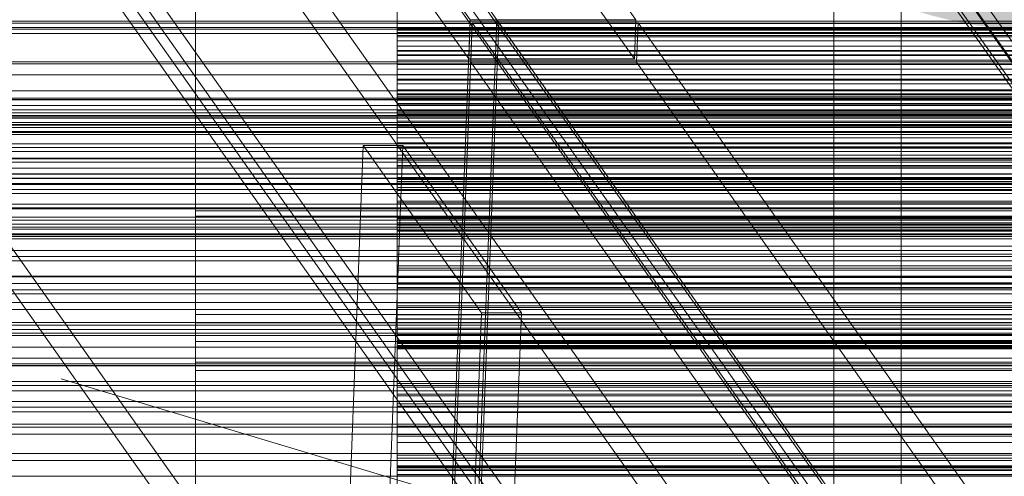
# Model space of a CAD drawing. Header units: millimetres. Extents: x -2233 to 61924, y -68080 to 6847.
# Tile 247 of 256: x 494 to 640, y -34169 to -34102. Entities that reach past the tile are written whole.
import ezdxf

# ---------------------------------------------------------------- set-up
doc = ezdxf.new("R2010")
doc.units = ezdxf.units.MM
for name, color, linetype, lineweight in [('COTAS_O', 1, 'Continuous', 0), ('COTAS_P', 1, 'Continuous', 0), ('frontal_briquetadora', 7, 'Continuous', 0), ('frontal_C03', 7, 'Continuous', 0), ('frontal_C10', 7, 'Continuous', 0), ('frontal_mezcladora', 7, 'Continuous', 0), ('frontal_secador', 7, 'Continuous', 0)]:
    doc.layers.add(name, color=color, linetype=linetype, lineweight=lineweight)
doc.dimstyles.new('R19_100', dxfattribs={"dimtxt": 250, "dimasz": 150, "dimexe": 150, "dimexo": 80, "dimgap": 100, "dimtad": 1, "dimtih": 1, "dimtoh": 1, "dimdsep": 46, "dimcen": 0.09, "dimadec": 0, "dimazin": 0, "dimtfac": 1, "dimtdec": 4, "dimtofl": 0, "dimtmove": 0, "dimatfit": 3, "dimfxl": 1, "dimtolj": 1, "dimtzin": 0, "dimarcsym": 0})

# ---------------------------------------------------------------- blocks, each defined once
blk = doc.blocks.new('DIM_R28_50')
at = {"layer": 'COTAS_P'}
for p, q in [((1705.78, -34504.95), (1551.9, -34475.9)), ((-194.22, -34704.95), (1705.78, -34504.95)), ((1705.78, -34504.95), (1561.32, -34565.4)), ((1800, -35400), (1705.78, -34504.95)), ((-194.22, -34704.95), (-49.75, -34644.49)), ((-100, -35600), (-194.22, -34704.95)), ((-194.22, -34704.95), (-40.33, -34734))]:
    blk.add_line(p, q, dxfattribs=at)
blk.add_text('1910.5 P', height=250, rotation=6.009, dxfattribs=at).set_placement((745.32, -34505.49))
blk = doc.blocks.new('DIM_R28_52')
at = {"layer": 'COTAS_O'}
for p, q in [((-1725, -33700), (-1575, -33655)), ((1725, -33700), (1575, -33655)), ((-1725, -34400), (-1725, -33700)), ((-1725, -33700), (1725, -33700)), ((-1725, -33700), (-1575, -33745)), ((1725, -33700), (1575, -33745)), ((1725, -34400), (1725, -33700))]:
    blk.add_line(p, q, dxfattribs=at)
blk.add_text('3450 O', height=250, dxfattribs=at).set_placement((0, -33600))
blk = doc.blocks.new('DIM_R28_53')
at = {"layer": 'COTAS_P'}
for p, q in [((-150, -32300), (550, -32300)), ((550, -32300), (505, -32450)), ((550, -34900), (550, -32300)), ((550, -32300), (595, -32450)), ((550, -34900), (505, -34750)), ((550, -34900), (595, -34750)), ((-150, -34900), (550, -34900))]:
    blk.add_line(p, q, dxfattribs=at)
blk.add_text('2600 P', height=250, rotation=90, dxfattribs=at).set_placement((450, -33600))
blk = doc.blocks.new('DIM_R28_56')
at = {"layer": 'COTAS_O'}
for p, q in [((-650, -34200), (-500, -34155)), ((650, -34200), (500, -34155)), ((-650, -34900), (-650, -34200)), ((-650, -34200), (650, -34200)), ((-650, -34200), (-500, -34245)), ((650, -34200), (500, -34245)), ((650, -34900), (650, -34200))]:
    blk.add_line(p, q, dxfattribs=at)
blk.add_text('1300 O', height=250, dxfattribs=at).set_placement((0, -34100))

msp = doc.modelspace()

# ---------------------------------------------------------------- linework, layer by layer
at = {"layer": 'frontal_briquetadora'}
for p, q in [((550, -34089.04), (550, -34102.804)), ((550, -34103.889), (550, -34090.793)), ((550, -34104.721), (550, -34092.577)), ((550, -34103.103), (550, -34094.189)), ((520, -34099.014), (520, -34104.133)), ((520, -34104.716), (520, -34099.407)), ((550, -34104.133), (550, -34099.014)), ((550, -34099.407), (550, -34104.716)), ((550, -34103.14), (550, -34099.843)), ((550, -34100.257), (550, -34102.135)), ((550, -34102.733), (550, -34100.831)), ((520, -34107.784), (520, -34101.561)), ((550, -34101.544), (550, -34103.477)), ((550, -34107.784), (550, -34101.561)), ((550, -34102.135), (550, -34104.091)), ((550, -34102.135), (750, -34102.135)), ((550, -34104.714), (550, -34102.733)), ((550, -34102.733), (750, -34102.733)), ((550, -34102.804), (550, -34115.613)), ((550, -34102.804), (750, -34102.804)), ((550, -34106.909), (550, -34103.103)), ((750, -34103.103), (550, -34103.103)), ((550, -34106.22), (550, -34103.14)), ((750, -34103.14), (550, -34103.14)), ((550, -34103.477), (550, -34105.486)), ((550, -34103.477), (750, -34103.477)), ((520, -34104.133), (520, -34111.255)), ((520, -34112.022), (520, -34104.716)), ((550, -34115.656), (550, -34103.889)), ((550, -34103.889), (750, -34103.889)), ((550, -34104.091), (550, -34106.125)), ((550, -34104.091), (750, -34104.091)), ((550, -34111.255), (550, -34104.133)), ((550, -34106.771), (550, -34104.714)), ((550, -34104.714), (750, -34104.714)), ((550, -34104.716), (550, -34112.022)), ((550, -34115.191), (550, -34104.721)), ((550, -34104.721), (750, -34104.721)), ((550, -34105.486), (550, -34107.573)), ((550, -34105.486), (750, -34105.486)), ((550, -34106.125), (550, -34108.235)), ((550, -34106.125), (750, -34106.125)), ((550, -34115.124), (550, -34106.22)), ((750, -34106.22), (550, -34106.22)), ((550, -34108.904), (550, -34106.771)), ((550, -34106.771), (750, -34106.771)), ((520, -34115.968), (520, -34107.784)), ((550, -34110.56), (550, -34106.909)), ((750, -34106.909), (550, -34106.909)), ((550, -34107.573), (550, -34109.735)), ((550, -34107.573), (750, -34107.573)), ((550, -34115.968), (550, -34107.784)), ((550, -34108.235), (550, -34110.42)), ((550, -34108.235), (750, -34108.235)), ((550, -34111.113), (550, -34108.904)), ((550, -34108.904), (750, -34108.904)), ((550, -34109.735), (550, -34111.971)), ((550, -34109.735), (750, -34109.735)), ((550, -34110.42), (550, -34112.679)), ((550, -34110.42), (750, -34110.42)), ((550, -34114.047), (550, -34110.56)), ((750, -34110.56), (550, -34110.56)), ((550, -34113.395), (550, -34111.113)), ((550, -34111.113), (750, -34111.113)), ((520, -34111.255), (520, -34120.296)), ((520, -34121.239), (520, -34112.022)), ((550, -34120.296), (550, -34111.255)), ((550, -34111.971), (550, -34114.281)), ((550, -34111.971), (750, -34111.971)), ((550, -34112.022), (550, -34121.239)), ((550, -34112.599), (550, -34112.576)), ((750, -34112.576), (550, -34112.576)), ((550, -34112.576), (550, -34112.716)), ((550, -34121.71), (550, -34112.599)), ((750, -34112.599), (550, -34112.599)), ((550, -34112.679), (550, -34115.012)), ((550, -34112.679), (750, -34112.679)), ((750, -34112.716), (550, -34112.716)), ((550, -34112.716), (550, -34113.027)), ((750, -34113.027), (550, -34113.027)), ((550, -34113.027), (550, -34113.519)), ((550, -34115.75), (550, -34113.395)), ((550, -34113.395), (750, -34113.395)), ((750, -34113.519), (550, -34113.519)), ((550, -34113.519), (550, -34114.21)), ((550, -34117.358), (550, -34114.047)), ((750, -34114.047), (550, -34114.047)), ((750, -34114.21), (550, -34114.21)), ((550, -34114.21), (550, -34115.124)), ((550, -34114.281), (550, -34116.664)), ((550, -34114.281), (750, -34114.281)), ((550, -34115.012), (550, -34117.417)), ((550, -34115.012), (750, -34115.012)), ((750, -34115.124), (550, -34115.124)), ((550, -34123.584), (550, -34115.191)), ((550, -34115.191), (750, -34115.191)), ((520, -34126.016), (520, -34115.968)), ((550, -34115.613), (550, -34126.974)), ((550, -34115.613), (750, -34115.613)), ((550, -34125.641), (550, -34115.656)), ((550, -34115.656), (750, -34115.656)), ((550, -34118.177), (550, -34115.75)), ((550, -34115.75), (750, -34115.75)), ((550, -34126.016), (550, -34115.968)), ((550, -34116.664), (550, -34119.118)), ((550, -34116.664), (750, -34116.664)), ((520, -34120.227), (520, -34117.813)), ((520, -34120.031), (520, -34117.866)), ((520, -34117.866), (520, -34118.139)), ((520, -34118.139), (520, -34120.796)), ((550, -34120.474), (550, -34117.358)), ((750, -34117.358), (550, -34117.358)), ((550, -34117.417), (550, -34119.893)), ((550, -34117.417), (750, -34117.417)), ((550, -34120.675), (550, -34118.177)), ((550, -34118.177), (750, -34118.177)), ((550, -34119.118), (550, -34126.503)), ((550, -34119.118), (750, -34119.118)), ((550, -34119.893), (550, -34122.44)), ((550, -34119.893), (750, -34119.893)), ((520, -34124.205), (520, -34120.031)), ((520, -34124.576), (520, -34120.227)), ((520, -34120.296), (520, -34131.152)), ((520, -34120.796), (520, -34125.31)), ((520, -34132.258), (520, -34121.239)), ((550, -34131.152), (550, -34120.296)), ((550, -34123.368), (550, -34120.474)), ((750, -34120.474), (550, -34120.474)), ((550, -34123.243), (550, -34120.675)), ((550, -34120.675), (750, -34120.675)), ((550, -34121.239), (550, -34132.258)), ((550, -34125.343), (550, -34121.71)), ((750, -34121.71), (550, -34121.71)), ((550, -34122.44), (550, -34125.055)), ((550, -34122.44), (750, -34122.44)), ((520, -34129.561), (520, -34124.205)), ((550, -34125.879), (550, -34123.243)), ((550, -34123.243), (750, -34123.243)), ((550, -34132.468), (550, -34123.368)), ((750, -34123.368), (550, -34123.368)), ((550, -34129.579), (550, -34123.584)), ((550, -34123.584), (750, -34123.584)), ((520, -34130), (520, -34124.576)), ((520, -34125.31), (520, -34130.788)), ((550, -34125.055), (550, -34133.026)), ((550, -34125.055), (750, -34125.055)), ((550, -34128.818), (550, -34125.343)), ((750, -34125.343), (550, -34125.343)), ((550, -34133.462), (550, -34125.641)), ((550, -34125.641), (750, -34125.641)), ((520, -34137.811), (520, -34126.016)), ((550, -34128.583), (550, -34125.879)), ((550, -34125.879), (750, -34125.879)), ((550, -34137.811), (550, -34126.016)), ((550, -34126.503), (550, -34131.376)), ((550, -34126.503), (750, -34126.503)), ((550, -34126.974), (550, -34136.452)), ((550, -34126.974), (750, -34126.974)), ((550, -34131.352), (550, -34128.583)), ((550, -34128.583), (750, -34128.583)), ((520, -34129.561), (750, -34129.561)), ((520, -34135.039), (520, -34129.561)), ((520, -34130), (750, -34130)), ((520, -34130), (520, -34135.424)), ((550, -34132.125), (550, -34128.818)), ((750, -34128.818), (550, -34128.818)), ((550, -34132.944), (550, -34129.579)), ((550, -34129.579), (750, -34129.579)), ((520, -34130.788), (750, -34130.788)), ((520, -34130.788), (520, -34136.144)), ((520, -34131.152), (520, -34143.694)), ((550, -34131.126), (550, -34131.018)), ((750, -34131.018), (550, -34131.018)), ((550, -34131.018), (550, -34131.084)), ((750, -34131.084), (550, -34131.084)), ((550, -34131.084), (550, -34131.335)), ((550, -34131.4), (550, -34131.126)), ((750, -34131.126), (550, -34131.126)), ((550, -34143.694), (550, -34131.152)), ((750, -34131.335), (550, -34131.335)), ((550, -34131.335), (550, -34131.787)), ((550, -34139.891), (550, -34131.352)), ((550, -34131.352), (750, -34131.352)), ((550, -34131.376), (550, -34133.551)), ((550, -34131.376), (750, -34131.376)), ((550, -34140.685), (550, -34131.4)), ((750, -34131.4), (550, -34131.4)), ((520, -34144.951), (520, -34132.258)), ((750, -34131.787), (550, -34131.787)), ((550, -34131.787), (550, -34132.468)), ((550, -34135.252), (550, -34132.125)), ((750, -34132.125), (550, -34132.125)), ((550, -34132.258), (550, -34144.951)), ((750, -34132.468), (550, -34132.468)), ((550, -34133.551), (550, -34132.944)), ((550, -34132.944), (750, -34132.944)), ((550, -34133.026), (550, -34138.548)), ((550, -34133.026), (750, -34133.026)), ((520, -34135.877), (520, -34133.712)), ((520, -34133.712), (520, -34133.985)), ((520, -34133.985), (520, -34136.641)), ((550, -34138.817), (550, -34133.462)), ((550, -34133.462), (750, -34133.462)), ((550, -34133.551), (750, -34133.551)), ((520, -34139.553), (520, -34135.039)), ((520, -34135.424), (520, -34139.773)), ((520, -34140.051), (520, -34135.877)), ((550, -34138.18), (550, -34135.252)), ((750, -34135.252), (550, -34135.252)), ((520, -34136.144), (520, -34140.318)), ((520, -34136.641), (520, -34141.156)), ((520, -34139.653), (520, -34137.24)), ((550, -34136.452), (550, -34143.68)), ((550, -34136.452), (750, -34136.452)), ((520, -34151.214), (520, -34137.811)), ((550, -34151.214), (550, -34137.811)), ((550, -34140.882), (550, -34138.18)), ((750, -34138.18), (550, -34138.18)), ((550, -34138.548), (550, -34141.41)), ((550, -34138.548), (750, -34138.548)), ((550, -34141.501), (550, -34138.817)), ((550, -34138.817), (750, -34138.817)), ((520, -34142.21), (520, -34139.553)), ((520, -34144.003), (520, -34139.653)), ((520, -34139.773), (520, -34142.187)), ((520, -34145.407), (520, -34140.051)), ((520, -34140.318), (520, -34142.483)), ((550, -34146.05), (550, -34139.891)), ((550, -34139.891), (750, -34139.891)), ((520, -34142.991), (520, -34140.827)), ((520, -34140.827), (520, -34141.1)), ((520, -34141.1), (520, -34143.756)), ((520, -34141.156), (520, -34146.634)), ((550, -34144.137), (550, -34140.685)), ((750, -34140.685), (550, -34140.685)), ((550, -34150.155), (550, -34140.882)), ((750, -34140.882), (550, -34140.882)), ((550, -34141.41), (550, -34141.501)), ((550, -34141.41), (750, -34141.41)), ((550, -34141.501), (750, -34141.501)), ((520, -34142.483), (520, -34142.21)), ((520, -34147.165), (520, -34142.991)), ((520, -34143.694), (520, -34157.775)), ((520, -34143.756), (520, -34148.271)), ((520, -34149.426), (520, -34144.003)), ((550, -34143.68), (550, -34148.383)), ((550, -34143.68), (750, -34143.68)), ((550, -34157.775), (550, -34143.694)), ((550, -34147.428), (550, -34144.137)), ((750, -34144.137), (550, -34144.137)), ((550, -34145.452), (550, -34144.381)), ((550, -34144.381), (550, -34146.095)), ((550, -34144.381), (750, -34144.381)), ((520, -34159.169), (520, -34144.951)), ((520, -34145.407), (750, -34145.407)), ((520, -34150.885), (520, -34145.407)), ((550, -34144.951), (550, -34159.169)), ((550, -34149.267), (550, -34145.452)), ((550, -34145.452), (750, -34145.452)), ((550, -34149.591), (550, -34146.05)), ((550, -34146.05), (750, -34146.05)), ((550, -34146.095), (550, -34150.529)), ((550, -34146.095), (750, -34146.095)), ((520, -34146.634), (750, -34146.634)), ((520, -34146.634), (520, -34151.99)), ((520, -34152.522), (520, -34147.165)), ((550, -34150.547), (550, -34147.428)), ((750, -34147.428), (550, -34147.428)), ((520, -34148.271), (520, -34153.748)), ((550, -34148.383), (550, -34150.379)), ((550, -34148.383), (750, -34148.383)), ((550, -34155.68), (550, -34149.267)), ((550, -34149.267), (750, -34149.267)), ((520, -34149.426), (750, -34149.426)), ((520, -34149.426), (520, -34154.85)), ((550, -34149.667), (550, -34149.488)), ((750, -34149.488), (550, -34149.488)), ((750, -34149.496), (550, -34149.496)), ((550, -34149.496), (550, -34149.71)), ((550, -34150.379), (550, -34149.591)), ((550, -34149.591), (750, -34149.591)), ((550, -34150.023), (550, -34149.667)), ((750, -34149.667), (550, -34149.667)), ((750, -34149.71), (550, -34149.71)), ((550, -34149.71), (550, -34150.155)), ((550, -34150.548), (550, -34150.023)), ((750, -34150.023), (550, -34150.023)), ((750, -34150.155), (550, -34150.155)), ((550, -34150.379), (750, -34150.379)), ((550, -34150.529), (550, -34157.512)), ((550, -34150.529), (750, -34150.529)), ((550, -34153.483), (550, -34150.547)), ((550, -34159.984), (550, -34150.548)), ((750, -34150.548), (550, -34150.548)), ((520, -34155.399), (520, -34150.885)), ((520, -34166.069), (520, -34151.214)), ((520, -34151.99), (520, -34156.164)), ((550, -34166.069), (550, -34151.214)), ((520, -34152.522), (750, -34152.522)), ((520, -34157.999), (520, -34152.522)), ((550, -34156.216), (550, -34153.483)), ((750, -34153.483), (550, -34153.483)), ((520, -34153.748), (750, -34153.748)), ((520, -34153.748), (520, -34159.105)), ((520, -34154.85), (520, -34159.199)), ((520, -34158.056), (520, -34155.399)), ((520, -34156.164), (520, -34158.329)), ((550, -34164.444), (550, -34155.68)), ((550, -34155.68), (750, -34155.68)), ((550, -34158.718), (550, -34156.216)), ((750, -34156.216), (550, -34156.216)), ((520, -34157.775), (520, -34173.231)), ((520, -34162.514), (520, -34157.999)), ((520, -34158.329), (520, -34158.056)), ((550, -34158.289), (550, -34157.269)), ((550, -34157.269), (550, -34159.034)), ((550, -34157.269), (750, -34157.269)), ((550, -34157.512), (550, -34166.775)), ((550, -34157.512), (750, -34157.512)), ((550, -34173.231), (550, -34157.775)), ((520, -34159.105), (520, -34163.279)), ((520, -34174.744), (520, -34159.169)), ((520, -34159.199), (520, -34161.613)), ((550, -34162.055), (550, -34158.289)), ((550, -34158.289), (750, -34158.289)), ((550, -34168.143), (550, -34158.718)), ((750, -34158.718), (550, -34158.718)), ((550, -34159.034), (550, -34163.517)), ((550, -34159.034), (750, -34159.034)), ((550, -34159.169), (550, -34174.744)), ((550, -34163.247), (550, -34159.984)), ((750, -34159.984), (550, -34159.984)), ((550, -34168.422), (550, -34162.055)), ((550, -34162.055), (750, -34162.055)), ((520, -34165.17), (520, -34162.514)), ((520, -34163.279), (520, -34165.443)), ((550, -34166.345), (550, -34163.247)), ((750, -34163.247), (550, -34163.247)), ((550, -34163.517), (550, -34170.544)), ((550, -34163.517), (750, -34163.517)), ((520, -34165.443), (520, -34165.17)), ((550, -34175.223), (550, -34164.444)), ((550, -34164.444), (750, -34164.444)), ((520, -34182.2), (520, -34166.069)), ((550, -34182.2), (550, -34166.069)), ((550, -34169.27), (550, -34166.345)), ((750, -34166.345), (550, -34166.345)), ((550, -34166.775), (550, -34177.964)), ((550, -34166.775), (750, -34166.775)), ((550, -34167.96), (550, -34167.934)), ((750, -34167.934), (550, -34167.934)), ((550, -34167.934), (550, -34168.143)), ((550, -34168.194), (550, -34167.96)), ((750, -34167.96), (550, -34167.96)), ((750, -34168.143), (550, -34168.143)), ((550, -34168.618), (550, -34168.194)), ((750, -34168.194), (550, -34168.194)), ((550, -34177.146), (550, -34168.422)), ((550, -34168.422), (750, -34168.422)), ((550, -34169.222), (550, -34168.618)), ((750, -34168.618), (550, -34168.618)), ((550, -34169.995), (550, -34169.222)), ((750, -34169.222), (550, -34169.222)), ((550, -34172.006), (550, -34169.27)), ((750, -34169.27), (550, -34169.27))]:
    msp.add_line(p, q, dxfattribs=at)
at = {"layer": 'frontal_C03'}
for p, q in [((1250, -34102.09), (-1250, -34102.09)), ((1250, -34102.744), (-1250, -34102.744)), ((-1250, -34102.981), (1250, -34102.981)), ((1250, -34103.625), (-1250, -34103.625)), ((-1250, -34107.828), (1250, -34107.828)), ((-1250, -34109.784), (1250, -34109.784)), ((1250, -34113.431), (-1250, -34113.431)), ((1250, -34114.313), (-1250, -34114.313)), ((1250, -34114.966), (-1250, -34114.966)), ((-1250, -34115.429), (1250, -34115.429)), ((-1268, -34115.802), (1268, -34115.802)), ((-1268, -34116.026), (1268, -34116.026)), ((-1268, -34116.191), (1268, -34116.191)), ((-1268, -34116.848), (1268, -34116.848)), ((-1268, -34117.166), (1268, -34117.166)), ((-1268, -34118.212), (1268, -34118.212)), ((1250, -34117.274), (-1250, -34117.274)), ((1250, -34117.61), (-1250, -34117.61)), ((-1250, -34118.331), (1250, -34118.331)), ((-1268, -34118.661), (1268, -34118.661)), ((-1268, -34120.024), (1268, -34120.024)), ((-1268, -34120.574), (1268, -34120.574)), ((1250, -34121.183), (-1250, -34121.183)), ((-1268, -34122.162), (1268, -34122.162)), ((1268, -34122.775), (-1268, -34122.775)), ((1250, -34122.24), (-1250, -34122.24)), ((-1250, -34123.667), (1250, -34123.667)), ((-1268, -34124.479), (1268, -34124.479)), ((-1268, -34125.114), (1268, -34125.114)), ((1250, -34124.548), (-1250, -34124.548)), ((1250, -34125.201), (-1250, -34125.201)), ((-1268, -34126.817), (1268, -34126.817)), ((-1250, -34125.925), (1250, -34125.925)), ((1250, -34126.083), (-1250, -34126.083)), ((-1268, -34127.431), (1268, -34127.431)), ((-1268, -34129.018), (1268, -34129.018)), ((-1268, -34129.568), (1268, -34129.568)), ((-1268, -34130.932), (1268, -34130.932)), ((-1268, -34131.381), (1268, -34131.381)), ((-1268, -34132.427), (1268, -34132.427)), ((-1268, -34132.744), (1268, -34132.744)), ((-1250, -34131.983), (1250, -34131.983)), ((-1268, -34133.402), (1268, -34133.402)), ((-1268, -34133.566), (1268, -34133.566)), ((-1268, -34133.791), (1268, -34133.791)), ((-1250, -34134.164), (1250, -34134.164)), ((1250, -34135.889), (-1250, -34135.889)), ((1250, -34136.77), (-1250, -34136.77)), ((1250, -34137.424), (-1250, -34137.424)), ((1250, -34139.731), (-1250, -34139.731)), ((-1250, -34139.809), (1250, -34139.809)), ((-1250, -34140.789), (1250, -34140.789)), ((-1250, -34141.764), (1250, -34141.764)), ((1250, -34143.641), (-1250, -34143.641)), ((1250, -34144.698), (-1250, -34144.698)), ((-1250, -34146.611), (1250, -34146.611)), ((1250, -34147.006), (-1250, -34147.006)), ((1250, -34147.659), (-1250, -34147.659)), ((-1250, -34148.208), (1250, -34148.208)), ((1250, -34148.54), (-1250, -34148.54)), ((-1250, -34151.927), (1250, -34151.927)), ((-1500, -34152.753), (1500, -34152.753)), ((-1250, -34153.056), (1250, -34153.056)), ((-1250, -34155.394), (1250, -34155.394)), ((-1250, -34155.979), (1250, -34155.979)), ((-1250, -34156.776), (1250, -34156.776)), ((1250, -34158.347), (-1250, -34158.347)), ((1250, -34159.228), (-1250, -34159.228)), ((1250, -34159.882), (-1250, -34159.882)), ((1500, -34161.736), (-1500, -34161.736)), ((1250, -34162.189), (-1250, -34162.189)), ((-1250, -34163.246), (1250, -34163.246)), ((1250, -34166.098), (-1250, -34166.098)), ((1250, -34167.156), (-1250, -34167.156)), ((1250, -34169.463), (-1250, -34169.463))]:
    msp.add_line(p, q, dxfattribs=at)
at = {"layer": 'frontal_C10'}
for p, q in [((354.013, -33698.376), (1804.013, -35748.376)), ((1803.902, -35751.298), (353.902, -33701.298)), ((1789.474, -35734.793), (358.689, -33711.96)), ((361.649, -33711.96), (1792.433, -35734.793)), ((365.111, -33717.146), (1792.693, -35735.451)), ((1792.581, -35738.373), (364.999, -33720.068)), ((299.769, -33726.859), (1717.743, -35731.581)), ((1717.52, -35737.425), (299.546, -33732.704)), ((266.331, -33747.789), (1738.749, -35829.484)), ((1763.409, -35829.484), (290.991, -33747.789)), ((1738.526, -35835.328), (266.108, -33753.633)), ((290.768, -33753.633), (1763.186, -35835.328)), ((265.996, -33756.555), (1738.414, -35838.25)), ((1742.36, -35838.25), (269.942, -33756.555)), ((350.18, -33798.702), (1800.18, -35848.702)), ((1800.068, -35851.624), (350.068, -33801.624)), ((369.021, -33830.345), (560.857, -34101.562)), ((564.803, -34101.562), (372.966, -33830.345)), ((585.517, -34101.562), (393.681, -33830.345)), ((560.634, -34107.406), (368.798, -33836.189)), ((393.457, -33836.189), (585.294, -34107.406)), ((1759.687, -35926.888), (287.269, -33845.193)), ((287.046, -33851.037), (1759.464, -35932.732)), ((554.642, -34264.226), (560.857, -34101.562)), ((554.962, -34264.679), (561.178, -34102.015)), ((564.803, -34101.562), (558.587, -34264.226)), ((558.908, -34264.679), (565.123, -34102.015)), ((560.634, -34107.406), (560.857, -34101.562)), ((560.857, -34101.562), (564.803, -34101.562)), ((560.857, -34101.562), (585.517, -34101.562)), ((560.954, -34107.859), (561.178, -34102.015)), ((565.123, -34102.015), (561.178, -34102.015)), ((561.178, -34102.015), (753.014, -34373.232)), ((585.837, -34102.015), (561.178, -34102.015)), ((756.96, -34373.232), (565.123, -34102.015)), ((585.517, -34101.562), (585.294, -34107.406)), ((585.614, -34107.859), (585.837, -34102.015)), ((777.674, -34373.232), (585.837, -34102.015)), ((585.294, -34107.406), (560.634, -34107.406)), ((752.791, -34379.076), (560.954, -34107.859)), ((560.954, -34107.859), (585.614, -34107.859)), ((585.614, -34107.859), (777.451, -34379.076)), ((540.661, -34232.294), (544.941, -34120.28)), ((550.859, -34120.28), (544.941, -34120.28)), ((544.941, -34120.28), (562.555, -34145.183)), ((546.579, -34232.294), (550.859, -34120.28)), ((568.473, -34145.183), (550.859, -34120.28)), ((558.275, -34257.197), (562.555, -34145.183)), ((562.555, -34145.183), (568.473, -34145.183)), ((568.473, -34145.183), (564.193, -34257.197))]:
    msp.add_line(p, q, dxfattribs=at)
at = {"layer": 'frontal_mezcladora'}
for p, q in [((625, -34725), (625, -33700)), ((615, -34760), (615, -33730)), ((625, -34725), (625, -33730))]:
    msp.add_line(p, q, dxfattribs=at)
at = {"layer": 'frontal_secador'}
for p, q in [((1360, -34101.784), (-1360, -34101.784)), ((1360, -34108.141), (-1360, -34108.141)), ((1360, -34112.137), (-1360, -34112.137)), ((1360, -34113.5), (-1360, -34113.5)), ((1250, -34113.25), (-1250, -34113.25)), ((1250, -34129.715), (-1250, -34129.715)), ((1250, -34142.349), (-1250, -34142.349)), ((1250, -34150.291), (-1250, -34150.291)), ((1250, -34153), (-1250, -34153))]:
    msp.add_line(p, q, dxfattribs=at)

# ---------------------------------------------------------------- dimensions: what is measured, and where the dimension line sits
at = {"layer": 'COTAS_O'}
for p1, p2, picture, middle in [((-1725, -34400), (1725, -34400), 'DIM_R28_52', (0, -33700)), ((-650, -34900), (650, -34900), 'DIM_R28_56', (0, -34200))]:
    dim = msp.add_aligned_dim(p1=p1, p2=p2, distance=700, text='<> O', dimstyle='R19_100', dxfattribs=at)
    dim.commit()
    dim.dimension.update_dxf_attribs({"geometry": picture, "text_midpoint": middle})
at = {"layer": 'COTAS_P'}
for p1, p2, distance, picture, middle in [((-150, -34900), (-150, -32300), -700, 'DIM_R28_53', (550, -33600)), ((-100, -35600), (1800, -35400), 900, 'DIM_R28_50', (755.784, -34604.945))]:
    dim = msp.add_aligned_dim(p1=p1, p2=p2, distance=distance, text='<> P', dimstyle='R19_100', dxfattribs=at)
    dim.commit()
    dim.dimension.update_dxf_attribs({"geometry": picture, "text_midpoint": middle})

doc.saveas('drawing.dxf')
